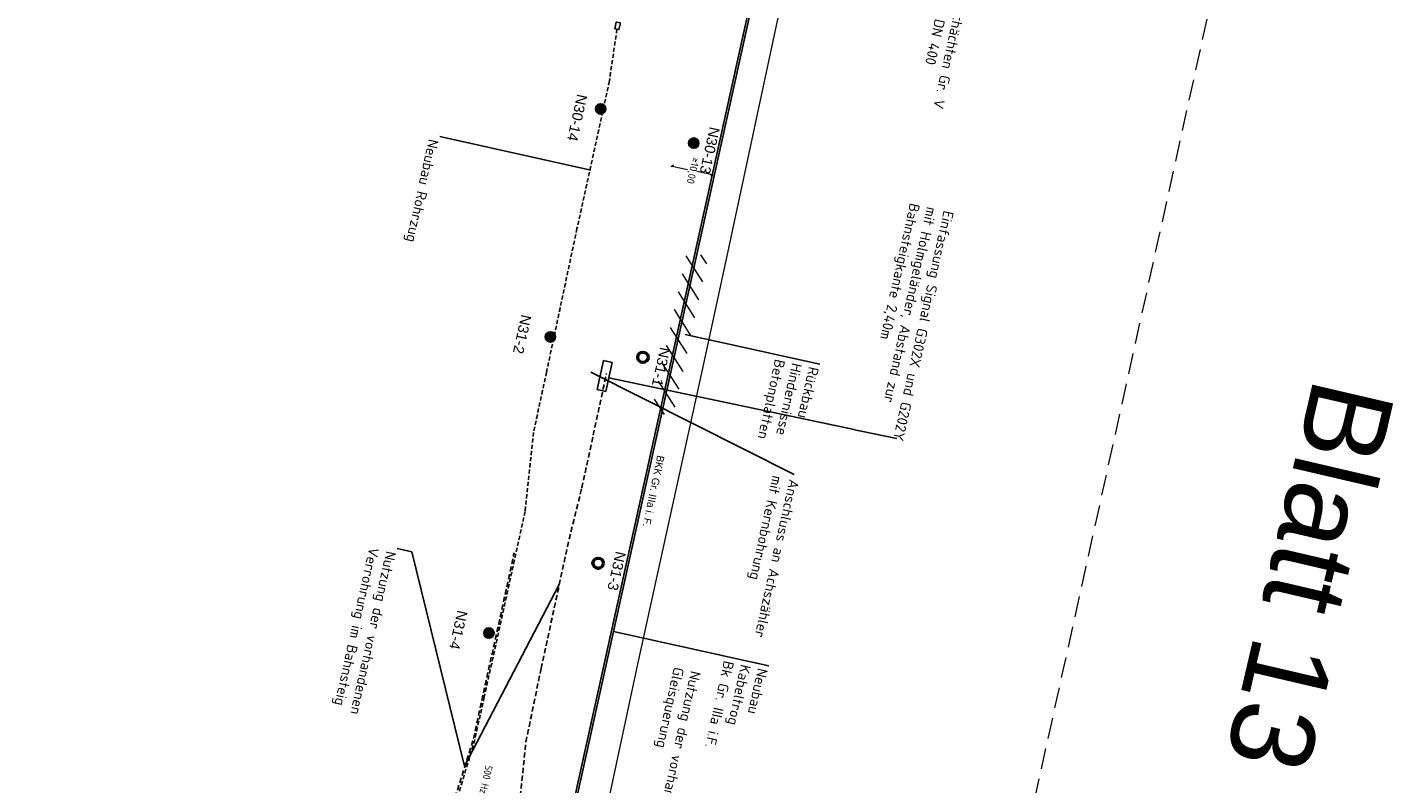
# Model space of a CAD drawing. Header units: metres. Extents: x 3425266 to 3446567, y 5432533 to 5452217.
# Tile 46 of 82: x 3435866 to 3436195, y 5440124 to 5440306. Entities that reach past the tile are written whole.
import ezdxf
from ezdxf import colors
from ezdxf.entities.mleader import LeaderData, LeaderLine
from ezdxf.enums import TextEntityAlignment as Align
from ezdxf.math import Vec2, Vec3

# ---------------------------------------------------------------- set-up
doc = ezdxf.new("R2010")
doc.units = ezdxf.units.M
doc.header["$MEASUREMENT"] = 0
doc.linetypes.add('DASHED', pattern=[0.75, 0.5, -0.25])
doc.linetypes.add('STRICHLINIEX2', pattern=[1.5, 1, -0.5])
doc.layers.get('0').update_dxf_attribs({"true_color": 0x939393})
doc.layers.add('MC-AL-Blattschnitte_3433', color=30, linetype='STRICHLINIEX2', lineweight=18, plot=False)
for name, color, linetype, lineweight in [('MC-AL_Neubau-Signalstandplatz_TXT', 10, 'Continuous', 18), ('MC-AL_Neubau_Planung-ESTW-Landau-Kabel_ausgeschaltet_TXT', 50, 'Continuous', 25), ('MC-AL_Neubau_Planung-ESTW-Landau-Kabel_LIN', 10, 'Continuous', 25), ('MC-AL_Neubau_Planung-ESTW-Landau-OLA-Planung_LIN', 84, 'Continuous', 25), ('MC-AL_Neubau_Planung-ESTW-Landau-OLA-Planung_TXT', 84, 'Continuous', 25), ('MC_P_Beschriftung_Kabeltrog_TXT', 10, 'Continuous', 25), ('N_KTB', 10, 'Continuous', 25), ('N_KTB_Text', 10, 'Continuous', 18), ('N_Nutzung Kabeltrog', 20, 'DASHED', 25), ('R_Draht', 40, 'Continuous', 18), ('R_Draht Text', 40, 'Continuous', 18), ('R_KTB', 40, 'Continuous', 18), ('R_Signale', 40, 'Continuous', 18)]:
    doc.layers.add(name, color=color, linetype=linetype, lineweight=lineweight)
doc.styles.add('Isocpeur', font='isocpeur.ttf')
doc.styles.add('K_ISOCP', font='k_isocp.shx')
doc.styles.get("Standard").update_dxf_attribs({"font": 'arial.ttf'})
doc.styles.add('TXT', font='iso8.shx')
doc.linetypes.add('GRENZE1', pattern='A,0.25,-0.1,[133,ltypeshp.shx,S=0.1,R=0,X=-0.1,Y=0],-0.1,1', length=1.45)
doc.dimstyles.get("Standard").update_dxf_attribs({"dimtxt": 0.18, "dimasz": 0.18, "dimexe": 0.18, "dimexo": 0.0625, "dimgap": 0.09, "dimtad": 0, "dimtih": 1, "dimtoh": 1, "dimdec": 4, "dimzin": 0, "dimdsep": 46, "dimtxsty": 'Standard', "dimcen": 0.09, "dimadec": 0, "dimazin": 0, "dimtfac": 1, "dimtdec": 4, "dimtofl": 0, "dimtmove": 0, "dimatfit": 1, "dimfxl": 1, "dimtolj": 1, "dimtzin": 0, "dimarcsym": 0})

# ---------------------------------------------------------------- blocks, each defined once
blk = doc.blocks.new('_None')
blk = doc.blocks.new('_Oblique')
at = {"color": 0, "linetype": 'ByBlock', "lineweight": -2}
blk.add_line((-0.5, -0.5), (0.5, 0.5), dxfattribs=at)
blk = doc.blocks.new('*D78')
at = {"layer": 'Defpoints', "color": 0, "transparency": 16777216}
for p in [(3436021.21, 5440272.99), (3436030.8, 5440270.86), (3436030.8, 5440270.86)]:
    blk.add_point(p, dxfattribs=at)
at = {"layer": 'N_KTB_Text', "color": 0, "lineweight": 0, "transparency": 16777216}
for p, q in [((3436021.21, 5440272.99), (3436021.21, 5440272.99)), ((3436021.21, 5440272.99), (3436024.86, 5440272.17)), ((3436030.8, 5440270.86), (3436027.15, 5440271.67)), ((3436030.8, 5440270.86), (3436030.8, 5440270.86))]:
    blk.add_line(p, q, dxfattribs=at)
at = {"layer": 'N_KTB_Text', "color": 0, "lineweight": 0, "transparency": 16777216, "xscale": 0.5, "yscale": 0.5, "zscale": 0.5}
for p, rotation in [((3436021.21, 5440272.99), 167.4882272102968), ((3436030.8, 5440270.86), 347.4882272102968)]:
    blk.add_blockref('_Oblique', p, dxfattribs=dict(at, rotation=rotation))
at = {"layer": 'N_KTB_Text', "color": 0, "transparency": 16777216, "insert": (3436026.01, 5440271.92), "char_height": 1.8, "attachment_point": 5, "rotation": 257.535, "style": 'Isocpeur'}
blk.add_mtext('\\A1;≥10,00', dxfattribs=at)

msp = doc.modelspace()

# ---------------------------------------------------------------- hatches: boundary and pattern name
at = {"layer": 'MC-AL_Neubau_Planung-ESTW-Landau-OLA-Planung_LIN'}
h = msp.add_hatch(color=256, dxfattribs=at)
h.dxf.hatch_style = 1
edge = h.paths.add_edge_path()
edge.add_arc((3436003.935, 5440286.765), 1.249, 0, 360)
h = msp.add_hatch(color=256, dxfattribs=at)
h.dxf.hatch_style = 1
edge = h.paths.add_edge_path()
edge.add_arc((3436026.366, 5440278.533), 1.249, 0, 360)
h = msp.add_hatch(color=256, dxfattribs=at)
h.dxf.hatch_style = 1
edge = h.paths.add_edge_path()
edge.add_arc((3435991.814, 5440231.839), 1.249, 0, 360)
at = {"layer": 'R_KTB'}
h = msp.add_hatch(dxfattribs=at)
h.set_pattern_fill('ANSI31', color=40, scale=25)
h.set_pattern_definition([(302.53501, (3436561.599, 5442413.583), (2.6345717, 1.6806716), [])])
h.paths.add_polyline_path([(3436021.405, 5440212.653), (3436029.926, 5440251.204), (3436024.8, 5440252.337), (3436016.278, 5440213.786)])

# ---------------------------------------------------------------- linework, layer by layer
at = {"layer": 'MC-AL_Neubau_Planung-ESTW-Landau-Kabel_LIN', "linetype": 'GRENZE1', "flags": 128}
msp.add_lwpolyline([(3436006.713, 5440225.648), (3436005.175, 5440218.69), (3436003.11, 5440219.146), (3436004.648, 5440226.105)], close=True, dxfattribs=at)
at = {"layer": 'MC-AL_Neubau_Planung-ESTW-Landau-OLA-Planung_LIN'}
for centre in [(3436003.935, 5440286.765), (3436026.366, 5440278.533), (3435991.814, 5440231.839)]:
    msp.add_circle(centre, 1.249, dxfattribs=at)
at = {"layer": 'MC-AL_Neubau_Planung-ESTW-Landau-OLA-Planung_LIN', "lineweight": 50}
for centre in [(3436014.127, 5440226.91), (3436003.329, 5440177.297)]:
    msp.add_circle(centre, 1.249, dxfattribs=at)
at = {"layer": 'N_KTB', "flags": 128}
msp.add_lwpolyline([(3436007.353, 5440306.093), (3436007.709, 5440307.704), (3436008.686, 5440307.488), (3436008.33, 5440305.877), (3436007.353, 5440306.093)], close=True, dxfattribs=at)
at = {"layer": 'R_Draht', "linetype": 'Continuous', "lineweight": 15}
for p, q in [((3436055.308, 5440349.308), (3436034.245, 5440250.958)), ((3436034.245, 5440250.958), (3436028.41, 5440223.934))]:
    msp.add_line(p, q, dxfattribs=at)

# ---------------------------------------------------------------- texts
at = {"layer": 'MC-AL-Blattschnitte_3433', "insert": (3436195.532, 5440218.022), "char_height": 20, "attachment_point": 1, "rotation": 256.88724}
msp.add_mtext_dynamic_manual_height_columns('Blatt 13', width=268.81549, gutter_width=1, heights=[0], dxfattribs=at)
at = {"layer": 'MC-AL_Neubau_Planung-ESTW-Landau-OLA-Planung_TXT', "char_height": 2.5, "attachment_point": 1, "rotation": 257.53501}
for s, insert in [('N30-13', (3436032.696, 5440282.07)), ('N31-2', (3435987.268, 5440236.83)), ('N31-1', (3436020.753, 5440228.966)), ('N31-3', (3436010.037, 5440179.782))]:
    msp.add_mtext_dynamic_manual_height_columns(s, width=15.68388, gutter_width=1, heights=[0], dxfattribs=dict(at, insert=insert))

# ---------------------------------------------------------------- dimensions: what is measured, and where the dimension line sits
at = {"layer": 'N_KTB_Text'}
dim = msp.add_aligned_dim(p1=(3436021.206, 5440272.985), p2=(3436030.805, 5440270.855), distance=0, text='≥10,00', dimstyle='Standard', override={"dimscale": 0, "dimtxt": 1.8, "dimasz": 0.5, "dimexe": 0, "dimexo": 0, "dimdec": 2, "dimdsep": 44, "dimtxsty": 'Isocpeur', "dimblk1": 'Oblique', "dimblk2": 'Oblique', "dimsah": 1, "dimlwd": 0, "dimlwe": 0}, dxfattribs=at)
dim.commit()
dim.dimension.update_dxf_attribs({"geometry": '*D78', "text_midpoint": (3436026.005, 5440271.92), "text_rotation": 270})

# ---------------------------------------------------------------- leaders
ml = msp.add_multileader_mtext('Standard', dxfattribs=at)
ml.set_content('Nutzung der vorhandenen\\P\\pq*;Gleisquerung', color=256, style='Isocpeur')
ml.set_leader_properties()
ml.set_arrow_properties(name='NONE')
ml.build(insert=Vec2(0, 0))
ml.multileader.update_dxf_attribs({"has_text_frame": 1, "text_left_attachment_type": 0, "text_right_attachment_type": 0, "dogleg_length": 0, "arrow_head_size": 0.18})
ctx = ml.context
ctx.base_point, ctx.char_height, ctx.arrow_head_size, ctx.landing_gap_size, ctx.plane_origin, ctx.plane_x_axis, ctx.plane_y_axis = Vec3(3436028.344, 5440151.941), 2.5, 0.18, 1, Vec3(3436250.617, 5440078.352), Vec3(-0.215843, -0.9764281), Vec3(0.9764281, -0.215843)
ctx.left_attachment, ctx.right_attachment = 0, 0
notes = []
notes.append((ctx, [(1, (1, 1, 0), (3436019.548, 5440112.152), (0.215843, 0.9764281), 0, [(0, [(3435986.198, 5440113.134)], 0, [])])]))
ctx.mtext.insert, ctx.mtext.text_direction, ctx.mtext.rotation, ctx.mtext.flow_direction = Vec3(3436028.128, 5440150.965), Vec3(-0.215843, -0.9764281), 4.4948339, 5
ctx.mtext.has_bg_fill, ctx.mtext.bg_color, ctx.mtext.bg_scale_factor, ctx.mtext.bg_transparency, ctx.mtext.use_window_bg_color = 1, -1027028792, 1.5, 0, 1
for ctx, leaders in notes:
    for number, flags, end, landing, length, lines in leaders:
        leader = LeaderData()
        leader.index, (leader.has_last_leader_line, leader.has_dogleg_vector, leader.attachment_direction) = number, flags
        leader.last_leader_point, leader.dogleg_vector, leader.dogleg_length = Vec3(end), Vec3(landing), length
        for number, points, colour, breaks in lines:
            line = LeaderLine()
            line.index, line.vertices, line.color, line.breaks = number, Vec3.list(points), colors.encode_raw_color(colour), breaks
            leader.lines.append(line)
        ctx.leaders.append(leader)

# ---------------------------------------------------------------- next in the draw order: linework, layer by layer
at = {"layer": 'R_Draht', "linetype": 'Continuous', "lineweight": 15}
for p, q in [((3436028.41, 5440223.934), (3436012.844, 5440152.97)), ((3436012.844, 5440152.97), (3436002.334, 5440103.976))]:
    msp.add_line(p, q, dxfattribs=at)

# ---------------------------------------------------------------- next in the draw order: leaders
at = {"layer": 'MC-AL_Neubau_Planung-ESTW-Landau-Kabel_ausgeschaltet_TXT'}
ml = msp.add_multileader_mtext('Standard', dxfattribs=at)
ml.set_content('Neubau\\PGleisquerung\\Pmit Kabelaufbauschächten Gr. V\\P8 x DN 100 in SR DN 400\\Pkm 30,882', color=256, style='Isocpeur')
ml.set_leader_properties()
ml.set_arrow_properties(name='NONE')
ml.build(insert=Vec2(0, 0))
ml.multileader.update_dxf_attribs({"has_text_frame": 1, "text_left_attachment_type": 0, "text_right_attachment_type": 0, "dogleg_length": 0, "arrow_head_size": 0.18})
ctx = ml.context
ctx.base_point, ctx.char_height, ctx.arrow_head_size, ctx.landing_gap_size, ctx.plane_origin, ctx.plane_x_axis, ctx.plane_y_axis = Vec3(3436105.624, 5440334.455), 2.5, 0.18, 1, Vec3(3436310.611, 5440245.195), Vec3(-0.215843, -0.9764281), Vec3(0.9764281, -0.215843)
ctx.left_attachment, ctx.right_attachment = 0, 0
notes = []
notes.append((ctx, [(0, (1, 1, 0), (3436105.624, 5440334.455), (-0.215843, -0.9764281), 0, [(0, [(3436047.441, 5440347.317)], 0, [])])]))
ctx.mtext.insert, ctx.mtext.text_direction, ctx.mtext.rotation, ctx.mtext.flow_direction = Vec3(3436105.408, 5440333.479), Vec3(-0.215843, -0.9764281), 4.4948339, 5
ctx.mtext.has_bg_fill, ctx.mtext.bg_color, ctx.mtext.bg_scale_factor, ctx.mtext.bg_transparency, ctx.mtext.use_window_bg_color = 1, -1027028792, 1.5, 0, 1
at = {"layer": 'N_KTB_Text'}
ml = msp.add_multileader_mtext('Standard', dxfattribs=at)
ml.set_content('Nutzung der vorhandenen \\PVerrohrung im Bahnsteig', color=256, style='Isocpeur')
ml.set_leader_properties()
ml.set_arrow_properties(name='NONE')
ml.build(insert=Vec2(0, 0))
ml.multileader.update_dxf_attribs({"has_text_frame": 1, "text_left_attachment_type": 0, "text_right_attachment_type": 0, "dogleg_length": 0, "arrow_head_size": 0.18})
ctx = ml.context
ctx.base_point, ctx.char_height, ctx.arrow_head_size, ctx.landing_gap_size, ctx.plane_origin, ctx.plane_x_axis, ctx.plane_y_axis = Vec3(3435954.871, 5440180.814), 2.5, 0.18, 1, Vec3(3436144.948, 5440088.528), Vec3(-0.215843, -0.9764281), Vec3(0.9764281, -0.215843)
ctx.left_attachment, ctx.right_attachment = 0, 0
notes.append((ctx, [(0, (1, 1, 0), (3435954.871, 5440180.814), (-0.215843, -0.9764281), 0, [(1, [(3435993.965, 5440172.172), (3435971.117, 5440128.379), (3435958.413, 5440180.031)], 0, [])])]))
ctx.mtext.insert, ctx.mtext.text_direction, ctx.mtext.rotation, ctx.mtext.flow_direction = Vec3(3435954.656, 5440179.837), Vec3(-0.215843, -0.9764281), 4.4948339, 5
ctx.mtext.has_bg_fill, ctx.mtext.bg_color, ctx.mtext.bg_scale_factor, ctx.mtext.bg_transparency, ctx.mtext.use_window_bg_color = 1, -1027028792, 1.5, 0, 1
for ctx, leaders in notes:
    for number, flags, end, landing, length, lines in leaders:
        leader = LeaderData()
        leader.index, (leader.has_last_leader_line, leader.has_dogleg_vector, leader.attachment_direction) = number, flags
        leader.last_leader_point, leader.dogleg_vector, leader.dogleg_length = Vec3(end), Vec3(landing), length
        for number, points, colour, breaks in lines:
            line = LeaderLine()
            line.index, line.vertices, line.color, line.breaks = number, Vec3.list(points), colors.encode_raw_color(colour), breaks
            leader.lines.append(line)
        ctx.leaders.append(leader)

# ---------------------------------------------------------------- next in the draw order: hatches: boundary and pattern name
at = {"layer": 'MC-AL_Neubau_Planung-ESTW-Landau-OLA-Planung_LIN'}
h = msp.add_hatch(color=256, dxfattribs=at)
h.dxf.hatch_style = 1
edge = h.paths.add_edge_path()
edge.add_arc((3435976.979, 5440160.457), 1.249, 0, 360)

# ---------------------------------------------------------------- next in the draw order: linework, layer by layer
msp.add_circle((3435976.979, 5440160.457), 1.249, dxfattribs=at)
at = {"layer": 'N_Nutzung Kabeltrog', "ltscale": 2.5}
for points in [[(3435983.789, 5440113.666), (3435985.914, 5440134.209), (3435989.571, 5440151.915), (3435996.324, 5440183.048), (3435999.394, 5440195.44), (3436002.135, 5440208.14), (3436005.325, 5440222.994)], [(3435964.604, 5440096.756), (3435967.69, 5440117.225), (3435973.311, 5440135.072), (3435976.475, 5440149.747), (3435979.726, 5440164.283), (3435982.871, 5440178.869), (3435983.08, 5440179.813)]]:
    msp.add_lwpolyline(points, dxfattribs=at)

# ---------------------------------------------------------------- next in the draw order: texts
at = {"layer": 'MC-AL_Neubau_Planung-ESTW-Landau-OLA-Planung_TXT', "insert": (3435971.856, 5440165.562), "char_height": 2.5, "attachment_point": 1, "rotation": 257.53501}
msp.add_mtext_dynamic_manual_height_columns('N31-4', width=15.68388, gutter_width=1, heights=[0], dxfattribs=at)
at = {"layer": 'R_Signale', "style": 'TXT'}
msp.add_text('500 Hz', height=1.8, rotation=257.78158, dxfattribs=at).set_placement((3435976.303, 5440125.133), align=Align.MIDDLE)

# ---------------------------------------------------------------- next in the draw order: leaders
at = {"layer": 'MC-AL_Neubau_Planung-ESTW-Landau-Kabel_ausgeschaltet_TXT'}
ml = msp.add_multileader_mtext('Standard', dxfattribs=at)
ml.set_content('Neubau\\PKabeltrog\\PBk Gr. IIIa i.F.', color=256, style='Isocpeur')
ml.set_leader_properties()
ml.set_arrow_properties(name='NONE')
ml.build(insert=Vec2(0, 0))
ml.multileader.update_dxf_attribs({"has_text_frame": 1, "text_left_attachment_type": 0, "text_right_attachment_type": 0, "dogleg_length": 0, "arrow_head_size": 0.18})
ctx = ml.context
ctx.base_point, ctx.char_height, ctx.arrow_head_size, ctx.landing_gap_size, ctx.plane_origin, ctx.plane_x_axis, ctx.plane_y_axis = Vec3(3436044.473, 5440152.583), 2.5, 0.18, 1, Vec3(3436249.166, 5440088.62), Vec3(-0.215843, -0.9764281), Vec3(0.9764281, -0.215843)
ctx.left_attachment, ctx.right_attachment = 0, 0
notes = []
notes.append((ctx, [(0, (1, 1, 0), (3436044.473, 5440152.583), (-0.215843, -0.9764281), 0, [(0, [(3436007.023, 5440160.861)], 0, [])])]))
ctx.mtext.insert, ctx.mtext.text_direction, ctx.mtext.rotation, ctx.mtext.flow_direction = Vec3(3436044.257, 5440151.607), Vec3(-0.215843, -0.9764281), 4.4948339, 5
ctx.mtext.has_bg_fill, ctx.mtext.bg_color, ctx.mtext.bg_scale_factor, ctx.mtext.bg_transparency, ctx.mtext.use_window_bg_color = 1, -1027028792, 1.5, 0, 1
for ctx, leaders in notes:
    for number, flags, end, landing, length, lines in leaders:
        leader = LeaderData()
        leader.index, (leader.has_last_leader_line, leader.has_dogleg_vector, leader.attachment_direction) = number, flags
        leader.last_leader_point, leader.dogleg_vector, leader.dogleg_length = Vec3(end), Vec3(landing), length
        for number, points, colour, breaks in lines:
            line = LeaderLine()
            line.index, line.vertices, line.color, line.breaks = number, Vec3.list(points), colors.encode_raw_color(colour), breaks
            leader.lines.append(line)
        ctx.leaders.append(leader)

# ---------------------------------------------------------------- next in the draw order: linework, layer by layer
at = {"layer": 'MC-AL_Neubau_Planung-ESTW-Landau-Kabel_LIN', "linetype": 'STRICHLINIEX2'}
msp.add_lwpolyline([(3436007.865, 5440305.98), (3436006.026, 5440293.507), (3435998.226, 5440257.957), (3435990.888, 5440223.358), (3435987.745, 5440208.829), (3435985.711, 5440189.787), (3435975.87, 5440145.055), (3435973.602, 5440134.815), (3435968.342, 5440117.146), (3435965.08, 5440096.596), (3435954.903, 5440050.289), (3435957.953, 5440049.614)], dxfattribs=at)
at = {"layer": 'N_KTB', "flags": 128}
for points in [[(3435995.694, 5440111.883), (3436041.88, 5440321)], [(3435996.182, 5440111.775), (3436042.368, 5440320.892)]]:
    msp.add_lwpolyline(points, dxfattribs=at)

# ---------------------------------------------------------------- next in the draw order: leaders
at = {"layer": 'MC-AL_Neubau_Planung-ESTW-Landau-Kabel_ausgeschaltet_TXT'}
ml = msp.add_multileader_mtext('Standard', dxfattribs=at)
ml.set_content('Neubau Rohrzug', color=256, style='Isocpeur')
ml.set_leader_properties()
ml.set_arrow_properties(name='NONE')
ml.build(insert=Vec2(0, 0))
ml.multileader.update_dxf_attribs({"has_text_frame": 1, "text_left_attachment_type": 0, "text_right_attachment_type": 0, "dogleg_length": 0, "arrow_head_size": 0.18})
ctx = ml.context
ctx.base_point, ctx.char_height, ctx.arrow_head_size, ctx.landing_gap_size, ctx.plane_origin, ctx.plane_x_axis, ctx.plane_y_axis = Vec3(3435965.134, 5440280.088), 2.5, 0.18, 1, Vec3(3436201.395, 5440299.43), Vec3(-0.215843, -0.9764281), Vec3(0.9764281, -0.215843)
ctx.left_attachment, ctx.right_attachment = 0, 0
notes = []
notes.append((ctx, [(0, (1, 1, 0), (3435965.134, 5440280.088), (-0.215843, -0.9764281), 0, [(0, [(3436001.56, 5440272.036)], 0, [])])]))
ctx.mtext.insert, ctx.mtext.text_direction, ctx.mtext.rotation, ctx.mtext.flow_direction = Vec3(3435964.918, 5440279.112), Vec3(-0.215843, -0.9764281), 4.4948339, 5
ctx.mtext.has_bg_fill, ctx.mtext.bg_color, ctx.mtext.bg_scale_factor, ctx.mtext.bg_transparency, ctx.mtext.use_window_bg_color = 1, -1027028792, 1.5, 0, 1
at = {"layer": 'R_Draht Text'}
ml = msp.add_multileader_mtext('Standard', dxfattribs=at)
ml.set_content('Rückbau\\PHindernisse \\PBetonplatten', color=256, style='Isocpeur')
ml.set_leader_properties()
ml.set_arrow_properties(name='NONE')
ml.build(insert=Vec2(0, 0))
ml.multileader.update_dxf_attribs({"has_text_frame": 1, "text_left_attachment_type": 0, "text_right_attachment_type": 0, "dogleg_length": 0, "arrow_head_size": 0.18})
ctx = ml.context
ctx.base_point, ctx.char_height, ctx.arrow_head_size, ctx.landing_gap_size, ctx.plane_origin, ctx.plane_x_axis, ctx.plane_y_axis = Vec3(3436056.804, 5440225.252), 2.5, 0.18, 1, Vec3(3435950.79, 5440236.669), Vec3(-0.215843, -0.9764281), Vec3(0.9764281, -0.215843)
ctx.left_attachment, ctx.right_attachment = 0, 0
notes.append((ctx, [(1, (1, 1, 0), (3436056.804, 5440225.252), (0.7838916, -0.6208977), 0, [(0, [(3436024.322, 5440232.432)], 0, [])])]))
ctx.mtext.insert, ctx.mtext.text_direction, ctx.mtext.rotation, ctx.mtext.flow_direction = Vec3(3436056.588, 5440224.276), Vec3(-0.215843, -0.9764281), 4.4948339, 5
ctx.mtext.has_bg_fill, ctx.mtext.bg_color, ctx.mtext.bg_scale_factor, ctx.mtext.bg_transparency, ctx.mtext.use_window_bg_color = 1, -1027028792, 1.5, 0, 1
for ctx, leaders in notes:
    for number, flags, end, landing, length, lines in leaders:
        leader = LeaderData()
        leader.index, (leader.has_last_leader_line, leader.has_dogleg_vector, leader.attachment_direction) = number, flags
        leader.last_leader_point, leader.dogleg_vector, leader.dogleg_length = Vec3(end), Vec3(landing), length
        for number, points, colour, breaks in lines:
            line = LeaderLine()
            line.index, line.vertices, line.color, line.breaks = number, Vec3.list(points), colors.encode_raw_color(colour), breaks
            leader.lines.append(line)
        ctx.leaders.append(leader)

# ---------------------------------------------------------------- next in the draw order: texts
at = {"layer": 'MC-AL_Neubau_Planung-ESTW-Landau-OLA-Planung_TXT', "insert": (3436000.733, 5440289.959), "char_height": 2.5, "attachment_point": 1, "rotation": 257.53501}
msp.add_mtext_dynamic_manual_height_columns('N30-14', width=15.68388, gutter_width=1, heights=[0], dxfattribs=at)

# ---------------------------------------------------------------- next in the draw order: leaders
at = {"layer": 'MC-AL_Neubau-Signalstandplatz_TXT'}
ml = msp.add_multileader_mtext('Standard', dxfattribs=at)
ml.set_content('Einfassung Signal G302X und G202Y \\Pmit Holmgeländer, Abstand zur \\PBahnsteigkante 2,40m', color=256, style='Isocpeur')
ml.set_leader_properties()
ml.set_arrow_properties(name='NONE')
ml.build(insert=Vec2(0, 0))
ml.multileader.update_dxf_attribs({"has_text_frame": 1, "dogleg_length": 0, "arrow_head_size": 2})
ctx = ml.context
ctx.base_point, ctx.char_height, ctx.arrow_head_size, ctx.landing_gap_size, ctx.plane_origin, ctx.plane_x_axis, ctx.plane_y_axis = Vec3(3436087.779, 5440263.452), 2.5, 2, 1.25, Vec3(3436022.863, 5440258.048), Vec3(-0.215843, -0.9764281), Vec3(0.9764281, -0.215843)
notes = []
notes.append((ctx, [(1, (1, 1, 0), (3436075.368, 5440207.307), (0.215843, 0.9764281), 0, [(0, [(3436005.895, 5440221.95)], 0, [])])]))
ctx.mtext.insert, ctx.mtext.text_direction, ctx.mtext.rotation, ctx.mtext.flow_direction = Vec3(3436089.096, 5440261.881), Vec3(-0.215843, -0.9764281), 4.4948339, 5
ctx.mtext.has_bg_fill, ctx.mtext.bg_color, ctx.mtext.bg_scale_factor, ctx.mtext.bg_transparency, ctx.mtext.use_window_bg_color = 1, -1027028792, 1.5, 0, 1
for ctx, leaders in notes:
    for number, flags, end, landing, length, lines in leaders:
        leader = LeaderData()
        leader.index, (leader.has_last_leader_line, leader.has_dogleg_vector, leader.attachment_direction) = number, flags
        leader.last_leader_point, leader.dogleg_vector, leader.dogleg_length = Vec3(end), Vec3(landing), length
        for number, points, colour, breaks in lines:
            line = LeaderLine()
            line.index, line.vertices, line.color, line.breaks = number, Vec3.list(points), colors.encode_raw_color(colour), breaks
            leader.lines.append(line)
        ctx.leaders.append(leader)

# ---------------------------------------------------------------- next in the draw order: leaders
ml = msp.add_multileader_mtext('Standard', dxfattribs=at)
ml.set_content('\\pxsm1,ql;Anschluss an Achszähler\\Pmit Kernbohrung', color=256, style='Isocpeur')
ml.set_leader_properties()
ml.set_arrow_properties(name='NONE')
ml.build(insert=Vec2(0, 0))
ml.multileader.update_dxf_attribs({"has_text_frame": 1, "dogleg_length": 0, "arrow_head_size": 2})
ctx = ml.context
ctx.base_point, ctx.char_height, ctx.arrow_head_size, ctx.landing_gap_size, ctx.plane_origin, ctx.plane_x_axis, ctx.plane_y_axis = Vec3(3436050.561, 5440198.703), 2.5, 2, 1.25, Vec3(3436200.306, 5440168.612), Vec3(-0.215843, -0.9764281), Vec3(0.9764281, -0.215843)
notes = []
notes.append((ctx, [(0, (1, 1, 0), (3436050.561, 5440198.703), (-0.215843, -0.9764281), 0, [(0, [(3436001.593, 5440223.296)], 0, [])])]))
ctx.mtext.insert, ctx.mtext.text_direction, ctx.mtext.rotation, ctx.mtext.flow_direction = Vec3(3436051.878, 5440197.131), Vec3(-0.215843, -0.9764281), 4.4948339, 5
ctx.mtext.has_bg_fill, ctx.mtext.bg_color, ctx.mtext.bg_scale_factor, ctx.mtext.bg_transparency, ctx.mtext.use_window_bg_color = 1, -1027028792, 1.5, 0, 1
for ctx, leaders in notes:
    for number, flags, end, landing, length, lines in leaders:
        leader = LeaderData()
        leader.index, (leader.has_last_leader_line, leader.has_dogleg_vector, leader.attachment_direction) = number, flags
        leader.last_leader_point, leader.dogleg_vector, leader.dogleg_length = Vec3(end), Vec3(landing), length
        for number, points, colour, breaks in lines:
            line = LeaderLine()
            line.index, line.vertices, line.color, line.breaks = number, Vec3.list(points), colors.encode_raw_color(colour), breaks
            leader.lines.append(line)
        ctx.leaders.append(leader)

# ---------------------------------------------------------------- next in the draw order: linework, layer by layer
at = {"layer": 'MC-AL-Blattschnitte_3433', "ltscale": 5}
msp.add_lwpolyline([(3436172.744, 5440410.917), (3435950.112, 5439403.776), (3435669.877, 5439465.723), (3435892.509, 5440472.864)], close=True, dxfattribs=at)

# ---------------------------------------------------------------- next in the draw order: texts
at = {"layer": 'MC_P_Beschriftung_Kabeltrog_TXT', "insert": (3436019.343, 5440203.044), "char_height": 1.8, "attachment_point": 1, "rotation": 258.38847, "style": 'K_ISOCP'}
msp.add_mtext_dynamic_manual_height_columns('BKK Gr. IIIa i. F.', width=17.65098, gutter_width=12.5, heights=[0], dxfattribs=at)

doc.saveas('drawing.dxf')
